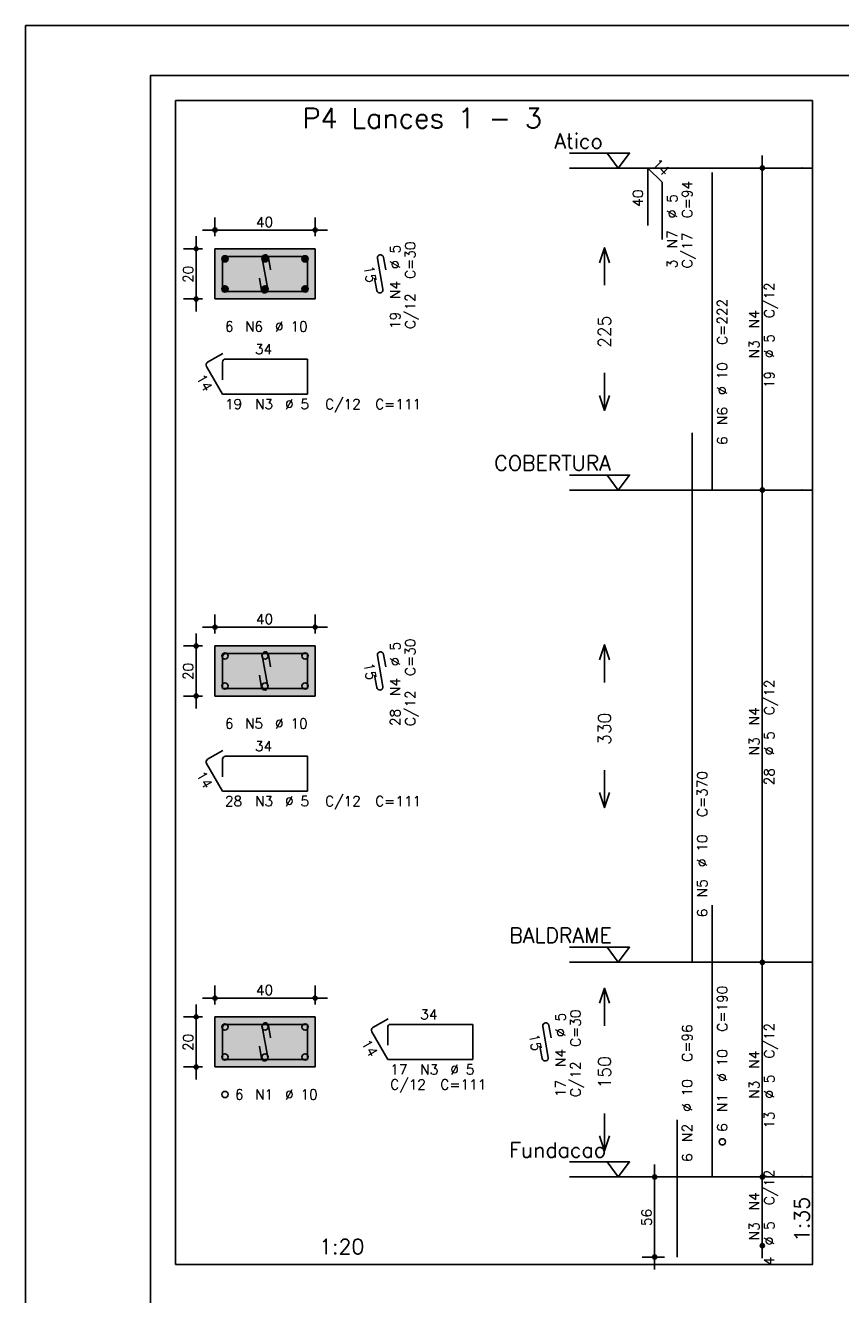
# Model space of a CAD drawing. Extents: x 0 to 84.1, y 0 to 59.4.
# Tile 3 of 7: x 0 to 16.3, y 34.1 to 59.4. Entities that reach past the tile are written whole.
import ezdxf

# ---------------------------------------------------------------- set-up
doc = ezdxf.new("R2010")
doc.units = 0
doc.header["$MEASUREMENT"] = 0
doc.linetypes.add('ESTILO_TQS_0002', pattern=[0.4, 0.1, -0.3])
for name, color, linetype in [('1', 1, 'CONTINUOUS'), ('2', 2, 'CONTINUOUS'), ('3', 3, 'CONTINUOUS'), ('4', 4, 'CONTINUOUS'), ('6', 6, 'CONTINUOUS'), ('7', 7, 'CONTINUOUS'), ('9', 9, 'CONTINUOUS')]:
    doc.layers.add(name, color=color, linetype=linetype)
doc.styles.get("Standard").update_dxf_attribs({"font": 'ROMANS.SHX'})

msp = doc.modelspace()

# ---------------------------------------------------------------- linework, layer by layer
at = {"layer": '1', "linetype": 'Continuous'}
for points in [[(3, 34.657), (15.715, 34.657), (15.715, 57.899857), (3, 57.899857), (3, 34.657)], [(10.865, 56.849857), (12.065, 56.849857), (11.84, 56.549857), (11.615, 56.849857)], [(15.715, 56.549857), (10.865, 56.549857)], [(10.865, 50.421286), (12.065, 50.421286), (11.84, 50.121286), (11.615, 50.421286)], [(15.715, 50.121286), (10.865, 50.121286)], [(10.865, 40.992714), (12.065, 40.992714), (11.84, 40.692714), (11.615, 40.992714)], [(15.715, 40.692714), (10.865, 40.692714)], [(10.865, 36.707), (12.065, 36.707), (11.84, 36.407), (11.615, 36.707)], [(15.715, 36.407), (10.865, 36.407)]]:
    msp.add_lwpolyline(points, dxfattribs=at)
at = {"layer": '1', "linetype": 'ESTILO_TQS_0002'}
for points in [[(3.785, 53.938071), (5.785, 53.938071), (5.785, 54.938071), (3.785, 54.938071), (3.785, 53.938071)], [(3.785, 46.0095), (5.785, 46.0095), (5.785, 47.0095), (3.785, 47.0095), (3.785, 46.0095)], [(3.785, 38.602357), (5.785, 38.602357), (5.785, 39.602357), (3.785, 39.602357), (3.785, 38.602357)]]:
    msp.add_lwpolyline(points, dxfattribs=at)
at = {"layer": '2', "linetype": 'Continuous'}
for p, q in [((84.100006, 59.400002), (0, 59.400002)), ((0, 59.400002), (0, 0)), ((14.715, 49.871286), (14.715, 56.799857)), ((14.715, 56.549857), (14.715, 56.549857)), ((3.785, 55.188071), (3.785, 55.563071)), ((5.785, 55.188071), (5.785, 55.563071)), ((3.535, 55.313071), (6.035, 55.313071)), ((3.41, 53.688071), (3.41, 55.188071)), ((3.535, 54.938071), (3.16, 54.938071)), ((3.785, 54.938071), (3.785, 54.938071)), ((3.785, 54.938071), (3.785, 54.938071)), ((5.785, 54.938071), (5.785, 54.938071)), ((3.535, 53.938071), (3.16, 53.938071)), ((3.785, 53.938071), (3.785, 53.938071)), ((14.715, 40.442714), (14.715, 50.371286)), ((14.715, 50.121286), (14.715, 50.121286)), ((14.715, 50.121286), (14.715, 50.121286)), ((3.785, 47.2595), (3.785, 47.6345)), ((5.785, 47.2595), (5.785, 47.6345)), ((3.41, 45.7595), (3.41, 47.2595)), ((3.535, 47.3845), (6.035, 47.3845)), ((3.535, 47.0095), (3.16, 47.0095)), ((3.785, 47.0095), (3.785, 47.0095)), ((3.785, 47.0095), (3.785, 47.0095)), ((5.785, 47.0095), (5.785, 47.0095)), ((3.535, 46.0095), (3.16, 46.0095)), ((3.785, 46.0095), (3.785, 46.0095)), ((14.715, 36.157), (14.715, 40.942714)), ((14.715, 40.692714), (14.715, 40.692714)), ((14.715, 40.692714), (14.715, 40.692714)), ((3.785, 39.852357), (3.785, 40.227357)), ((5.785, 39.852357), (5.785, 40.227357)), ((3.41, 38.352357), (3.41, 39.852357)), ((3.535, 39.977357), (6.035, 39.977357)), ((3.535, 39.602357), (3.16, 39.602357)), ((3.785, 39.602357), (3.785, 39.602357)), ((3.785, 39.602357), (3.785, 39.602357)), ((5.785, 39.602357), (5.785, 39.602357)), ((3.535, 38.602357), (3.16, 38.602357)), ((3.785, 38.602357), (3.785, 38.602357)), ((12.565, 34.557), (12.565, 36.657)), ((14.715, 34.785571), (14.715, 36.657)), ((12.765, 36.407), (12.315, 36.407)), ((13.015, 36.407), (13.015, 36.407)), ((14.715, 36.407), (14.715, 36.407)), ((14.715, 36.407), (14.715, 36.407)), ((14.715, 35.035571), (14.715, 35.035571)), ((12.765, 34.807), (12.315, 34.807)), ((13.015, 34.807), (13.015, 34.807))]:
    msp.add_line(p, q, dxfattribs=at)
for points in [[(83.100006, 1), (2.5, 1), (2.5, 58.400002), (83.100006, 58.400002), (83.100006, 1)], [(3.785, 53.938071), (5.785, 53.938071), (5.785, 54.938071), (3.785, 54.938071), (3.785, 53.938071)], [(11.465, 54.660571), (11.565, 54.960571), (11.665, 54.660571)], [(11.565, 54.210571), (11.565, 54.960571)], [(11.565, 52.460571), (11.565, 51.710571)], [(11.465, 52.010571), (11.565, 51.710571), (11.665, 52.010571)], [(3.785, 46.0095), (5.785, 46.0095), (5.785, 47.0095), (3.785, 47.0095), (3.785, 46.0095)], [(11.465, 46.732), (11.565, 47.032), (11.665, 46.732)], [(11.565, 46.282), (11.565, 47.032)], [(11.565, 44.532), (11.565, 43.782)], [(11.465, 44.082), (11.565, 43.782), (11.665, 44.082)], [(11.465, 39.874857), (11.565, 40.174857), (11.665, 39.874857)], [(11.565, 39.424857), (11.565, 40.174857)], [(3.785, 38.602357), (5.785, 38.602357), (5.785, 39.602357), (3.785, 39.602357), (3.785, 38.602357)], [(11.565, 37.674857), (11.565, 36.924857)], [(11.465, 37.224857), (11.565, 36.924857), (11.665, 37.224857)]]:
    msp.add_lwpolyline(points, dxfattribs=at)
for centre, radius in [((14.715, 56.549857), 0.041625), ((14.715, 56.549857), 0.02075), ((3.785, 55.313071), 0.04), ((3.785, 55.313071), 0.02), ((5.785, 55.313071), 0.04), ((5.785, 55.313071), 0.02), ((3.41, 54.938071), 0.04), ((3.41, 54.938071), 0.02), ((3.41, 53.938071), 0.04), ((3.41, 53.938071), 0.02), ((14.715, 50.121286), 0.041625), ((14.715, 50.121286), 0.041625), ((14.715, 50.121286), 0.02075), ((14.715, 50.121286), 0.02075), ((3.785, 47.3845), 0.04), ((3.785, 47.3845), 0.02), ((5.785, 47.3845), 0.04), ((5.785, 47.3845), 0.02), ((3.41, 47.0095), 0.04), ((3.41, 47.0095), 0.02), ((3.41, 46.0095), 0.04), ((3.41, 46.0095), 0.02), ((14.715, 40.692714), 0.041625), ((14.715, 40.692714), 0.041625), ((14.715, 40.692714), 0.02075), ((14.715, 40.692714), 0.02075), ((3.785, 39.977357), 0.04), ((3.785, 39.977357), 0.02), ((5.785, 39.977357), 0.04), ((5.785, 39.977357), 0.02), ((3.41, 39.602357), 0.04), ((3.41, 39.602357), 0.02), ((3.41, 38.602357), 0.04), ((3.41, 38.602357), 0.02), ((12.565, 36.407), 0.04), ((12.565, 36.407), 0.02), ((14.715, 36.407), 0.041625), ((14.715, 36.407), 0.041625), ((14.715, 36.407), 0.02075), ((14.715, 36.407), 0.02075), ((14.715, 35.035571), 0.041625), ((14.715, 35.035571), 0.02075), ((12.565, 34.807), 0.04), ((12.565, 34.807), 0.02)]:
    msp.add_circle(centre, radius, dxfattribs=at)
at = {"layer": '3', "linetype": 'Continuous'}
for p, q in [((3.923156, 54.72926), (3.99381, 54.799915)), ((3.923165, 54.746947), (3.976181, 54.799963)), ((3.926831, 54.715258), (4.007838, 54.796265)), ((3.932882, 54.703631), (4.019471, 54.79022)), ((3.940828, 54.6939), (4.029208, 54.782279)), ((3.950562, 54.685955), (4.037159, 54.772553)), ((3.962198, 54.679914), (4.043158, 54.760874)), ((3.976173, 54.676211), (4.046893, 54.746931)), ((4.723156, 54.72926), (4.79381, 54.799915)), ((4.723165, 54.746947), (4.776181, 54.799963)), ((4.726831, 54.715258), (4.807838, 54.796265)), ((4.732882, 54.703631), (4.819471, 54.79022)), ((4.740828, 54.6939), (4.829208, 54.782279)), ((4.750562, 54.685955), (4.837159, 54.772553)), ((4.762198, 54.679914), (4.843158, 54.760874)), ((4.776173, 54.676211), (4.846893, 54.746931)), ((5.523156, 54.72926), (5.59381, 54.799915)), ((5.523165, 54.746947), (5.576181, 54.799963)), ((5.526831, 54.715258), (5.607838, 54.796265)), ((5.532882, 54.703631), (5.619471, 54.79022)), ((5.540828, 54.6939), (5.629208, 54.782279)), ((5.550562, 54.685955), (5.637159, 54.772553)), ((5.562198, 54.679914), (5.643158, 54.760874)), ((5.576173, 54.676211), (5.646893, 54.746931)), ((3.993878, 54.676238), (4.046897, 54.729258)), ((4.793878, 54.676238), (4.846897, 54.729258)), ((5.593878, 54.676238), (5.646897, 54.729258)), ((3.923156, 54.12926), (3.99381, 54.199915)), ((3.923165, 54.146947), (3.976181, 54.199963)), ((3.926831, 54.115258), (4.007838, 54.196265)), ((3.932882, 54.103631), (4.019471, 54.19022)), ((3.940828, 54.0939), (4.029208, 54.182279)), ((3.950562, 54.085955), (4.037159, 54.172553)), ((3.962198, 54.079914), (4.043158, 54.160874)), ((3.976173, 54.076211), (4.046893, 54.146931)), ((3.993878, 54.076238), (4.046897, 54.129258)), ((4.723156, 54.12926), (4.79381, 54.199915)), ((4.723165, 54.146947), (4.776181, 54.199963)), ((4.726831, 54.115258), (4.807838, 54.196265)), ((4.732882, 54.103631), (4.819471, 54.19022)), ((4.740828, 54.0939), (4.829208, 54.182279)), ((4.750562, 54.085955), (4.837159, 54.172553)), ((4.762198, 54.079914), (4.843158, 54.160874)), ((4.776173, 54.076211), (4.846893, 54.146931)), ((4.793878, 54.076238), (4.846897, 54.129258)), ((5.523156, 54.12926), (5.59381, 54.199915)), ((5.523165, 54.146947), (5.576181, 54.199963)), ((5.526831, 54.115258), (5.607838, 54.196265)), ((5.532882, 54.103631), (5.619471, 54.19022)), ((5.540828, 54.0939), (5.629208, 54.182279)), ((5.550562, 54.085955), (5.637159, 54.172553)), ((5.562198, 54.079914), (5.643158, 54.160874)), ((5.576173, 54.076211), (5.646893, 54.146931)), ((5.593878, 54.076238), (5.646897, 54.129258))]:
    msp.add_line(p, q, dxfattribs=at)
for centre in [(3.985, 54.738071), (4.785, 54.738071), (5.585, 54.738071), (3.985, 54.138071), (4.785, 54.138071), (5.585, 54.138071), (3.985, 46.8095), (4.785, 46.8095), (5.585, 46.8095), (3.985, 46.2095), (4.785, 46.2095), (5.585, 46.2095), (3.985, 39.402357), (4.785, 39.402357), (5.585, 39.402357), (3.985, 38.802357), (4.785, 38.802357), (5.585, 38.802357), (3.985, 38.052357), (13.915, 37.107)]:
    msp.add_circle(centre, 0.0625, dxfattribs=at)
at = {"layer": '4', "linetype": 'Continuous'}
for p, q in [((4.3475, 54.788071), (3.9975, 54.788071)), ((5.635, 54.788071), (3.9975, 54.788071)), ((4.730065, 54.745705), (4.839935, 54.130438)), ((4.897067, 54.521572), (4.853119, 54.767679)), ((5.635, 54.088071), (5.635, 54.788071)), ((3.935, 54.725571), (3.935, 54.088071)), ((3.935, 54.725571), (3.935, 54.375571)), ((4.716881, 54.108464), (4.672933, 54.354571)), ((3.935, 54.088071), (5.635, 54.088071)), ((3.935, 46.797), (3.935, 46.1595)), ((3.935, 46.797), (3.935, 46.447)), ((4.3475, 46.8595), (3.9975, 46.8595)), ((5.635, 46.8595), (3.9975, 46.8595)), ((4.730065, 46.817134), (4.839935, 46.201866)), ((4.897067, 46.593001), (4.853119, 46.839107)), ((5.635, 46.1595), (5.635, 46.8595)), ((4.716881, 46.179893), (4.672933, 46.425999)), ((3.935, 46.1595), (5.635, 46.1595)), ((3.935, 39.389857), (3.935, 38.752357)), ((3.935, 39.389857), (3.935, 39.039857)), ((4.3475, 39.452357), (3.9975, 39.452357)), ((5.635, 39.452357), (3.9975, 39.452357)), ((4.730065, 39.409991), (4.839935, 38.794724)), ((4.897067, 39.185858), (4.853119, 39.431965)), ((5.635, 38.752357), (5.635, 39.452357)), ((4.716881, 38.77275), (4.672933, 39.018857)), ((3.935, 38.752357), (5.635, 38.752357))]:
    msp.add_line(p, q, dxfattribs=at)
for centre, start, end in [((3.9975, 54.725571), 90, 180), ((3.9975, 54.725571), 90, 180), ((4.791592, 54.756692), 10.124672, 190.124672), ((4.778408, 54.119451), 190.124672, 10.124672), ((4.791592, 46.828121), 10.124672, 190.124672), ((3.9975, 46.797), 90, 180), ((3.9975, 46.797), 90, 180), ((4.778408, 46.190879), 190.124672, 10.124672), ((3.9975, 39.389857), 90, 180), ((3.9975, 39.389857), 90, 180), ((4.791592, 39.420978), 10.124672, 190.124672), ((4.778408, 38.783737), 190.124672, 10.124672)]:
    msp.add_arc(centre, 0.0625, start, end, dxfattribs=at)
at = {"layer": '6', "linetype": 'Continuous'}
for p, q in [((12.43216, 55.407), (12.43216, 56.549857)), ((12.43216, 56.549857), (12.715003, 56.267014)), ((12.715003, 56.267014), (12.715003, 55.124157)), ((13.715, 50.121286), (13.715, 56.464143)), ((7.030065, 54.745705), (7.139935, 54.130438)), ((7.197067, 54.521572), (7.153119, 54.767679)), ((7.016881, 54.108464), (6.972933, 54.354571)), ((3.942235, 52.850539), (3.639127, 52.675539)), ((5.635, 52.738071), (3.9975, 52.738071)), ((5.635, 52.038071), (5.635, 52.738071)), ((3.61625, 52.590163), (3.935, 52.038071)), ((3.935, 52.675571), (3.935, 52.325571)), ((3.935, 52.038071), (5.635, 52.038071)), ((13.315, 40.692714), (13.315, 51.264143)), ((7.030065, 46.817134), (7.139935, 46.201866)), ((7.197067, 46.593001), (7.153119, 46.839107)), ((7.016881, 46.179893), (6.972933, 46.425999)), ((3.942235, 44.921968), (3.639127, 44.746968)), ((3.61625, 44.661591), (3.935, 44.1095)), ((3.935, 44.747), (3.935, 44.397)), ((5.635, 44.8095), (3.9975, 44.8095)), ((5.635, 44.1095), (5.635, 44.8095)), ((3.935, 44.1095), (5.635, 44.1095)), ((13.715, 36.407), (13.715, 41.835571)), ((7.242235, 39.564825), (6.939127, 39.389825)), ((6.91625, 39.304448), (7.235, 38.752357)), ((7.235, 39.389857), (7.235, 39.039857)), ((8.935, 39.452357), (7.2975, 39.452357)), ((8.935, 38.752357), (8.935, 39.452357)), ((10.330065, 39.409991), (10.439935, 38.794724)), ((10.497067, 39.185858), (10.453119, 39.431965)), ((10.316881, 38.77275), (10.272933, 39.018857)), ((7.235, 38.752357), (8.935, 38.752357)), ((13.015, 34.807), (13.015, 37.549857))]:
    msp.add_line(p, q, dxfattribs=at)
for centre, start, end in [((7.091592, 54.756692), 10.124672, 190.124672), ((7.078408, 54.119451), 190.124672, 10.124672), ((3.9975, 52.675571), 90, 180), ((3.670377, 52.621413), 120, 210), ((7.091592, 46.828121), 10.124672, 190.124672), ((7.078408, 46.190879), 190.124672, 10.124672), ((3.670377, 44.692841), 120, 210), ((3.9975, 44.747), 90, 180), ((6.970377, 39.335698), 120, 210), ((7.2975, 39.389857), 90, 180), ((10.391592, 39.420978), 10.124672, 190.124672), ((10.378408, 38.783737), 190.124672, 10.124672)]:
    msp.add_arc(centre, 0.0625, start, end, dxfattribs=at)
at = {"layer": '9', "linetype": 'Continuous'}
for points in [[(3.785, 53.938071), (5.785, 53.938071), (5.785, 54.938071)], [(3.785, 53.938071), (5.785, 54.938071), (3.785, 54.938071)], [(3.785, 53.938071), (3.785, 54.938071), (3.785, 53.938071)], [(3.785, 46.0095), (5.785, 46.0095), (5.785, 47.0095)], [(3.785, 46.0095), (5.785, 47.0095), (3.785, 47.0095)], [(3.785, 46.0095), (3.785, 47.0095), (3.785, 46.0095)], [(3.785, 38.602357), (5.785, 38.602357), (5.785, 39.602357)], [(3.785, 38.602357), (5.785, 39.602357), (3.785, 39.602357)], [(3.785, 38.602357), (3.785, 39.602357), (3.785, 38.602357)]]:
    msp.add_solid(points, dxfattribs=at)

# ---------------------------------------------------------------- texts
at = {"layer": '1', "linetype": 'Continuous'}
for s, p in [('Atico', (10.565, 56.939857)), ('COBERTURA', (9.365, 50.511286)), ('BALDRAME', (9.665, 41.082714)), ('Fundacao', (9.665, 36.797))]:
    msp.add_text(s, height=0.3, dxfattribs=at).set_placement(p)
at = {"layer": '2', "linetype": 'Continuous'}
for s, height, rotation, p in [('14', 0.2, 315, (12.502871, 56.620568)), ('40', 0.2, 90, (12.33216, 55.778429)), ('C=94', 0.2, 90, (13.315, 55.549857)), ('%%c 5', 0.2, 90, (13.015, 55.549857)), ('N7', 0.2, 90, (13.015, 54.949857)), ('C/17', 0.2, 90, (13.315, 54.549857)), ('%%c 5', 0.2, 90, (7.485, 54.538071)), ('C=30', 0.2, 90, (7.785, 54.338071)), ('20', 0.2, 90, (3.35, 54.258071)), ('15', 0.2, 280.124672, (6.754514, 54.58222)), ('3', 0.2, 90, (13.015, 54.549857)), ('N4', 0.2, 90, (7.485, 53.938071)), ('C/12', 0.2, 90, (14.955, 53.555571)), ('C/12', 0.2, 90, (7.785, 53.338071)), ('C=222', 0.2, 90, (14.015, 53.021286)), ('19', 0.2, 90, (7.485, 53.338071)), ('225', 0.25, 90, (11.69, 52.960571)), ('N4', 0.2, 90, (14.655, 53.355571)), ('N3', 0.2, 90, (14.655, 52.755571)), ('%%c 5', 0.2, 90, (14.955, 52.755571)), ('%%c 10', 0.2, 90, (14.015, 52.021286)), ('14', 0.2, 300, (3.400192, 52.364385)), ('19', 0.2, 90, (14.955, 52.155571)), ('N6', 0.2, 90, (14.015, 51.421286)), ('6', 0.2, 90, (14.015, 51.021286)), ('%%c 5', 0.2, 90, (7.485, 46.6095)), ('C=30', 0.2, 90, (7.785, 46.4095)), ('15', 0.2, 280.124672, (6.754514, 46.653648)), ('20', 0.2, 90, (3.35, 46.3295)), ('N4', 0.2, 90, (7.485, 46.0095)), ('C/12', 0.2, 90, (14.955, 45.627)), ('C/12', 0.2, 90, (7.785, 45.4095)), ('28', 0.2, 90, (7.485, 45.4095)), ('N4', 0.2, 90, (14.655, 45.427)), ('330', 0.25, 90, (11.69, 45.032)), ('N3', 0.2, 90, (14.655, 44.827)), ('%%c 5', 0.2, 90, (14.955, 44.827)), ('14', 0.2, 300, (3.400192, 44.435814)), ('C=370', 0.2, 90, (13.615, 43.592714)), ('28', 0.2, 90, (14.955, 44.227)), ('%%c 10', 0.2, 90, (13.615, 42.592714)), ('N5', 0.2, 90, (13.615, 41.992714)), ('6', 0.2, 90, (13.615, 41.592714)), ('C=190', 0.2, 90, (14.015, 39.307)), ('%%c 5', 0.2, 90, (10.785, 39.202357)), ('C=30', 0.2, 90, (11.085, 39.002357)), ('C=96', 0.2, 90, (13.315, 38.707)), ('C/12', 0.2, 90, (14.955, 38.769857)), ('20', 0.2, 90, (3.35, 38.922357)), ('14', 0.2, 300, (6.700192, 39.078671)), ('15', 0.2, 280.124672, (10.054514, 39.246505)), ('N4', 0.2, 90, (10.785, 38.602357)), ('%%c 10', 0.2, 90, (14.015, 38.307)), ('N4', 0.2, 90, (14.655, 38.569857)), ('C/12', 0.2, 90, (11.085, 38.002357)), ('150', 0.25, 90, (11.69, 38.174857)), ('17', 0.2, 90, (10.785, 38.002357)), ('N3', 0.2, 90, (14.655, 37.969857)), ('%%c 5', 0.2, 90, (14.955, 37.969857)), ('%%c 10', 0.2, 90, (13.315, 37.707)), ('N1', 0.2, 90, (14.015, 37.707)), ('13', 0.2, 90, (14.955, 37.369857)), ('N2', 0.2, 90, (13.315, 37.107)), ('6', 0.2, 90, (14.015, 37.307)), ('6', 0.2, 90, (13.315, 36.707)), ('C/12', 0.2, 90, (14.955, 35.841286)), ('N4', 0.2, 90, (14.655, 35.741286)), ('1:35', 0.3, 90, (15.655, 35.107)), ('56', 0.2, 90, (12.505, 35.427)), ('N3', 0.2, 90, (14.655, 35.141286)), ('%%c 5', 0.2, 90, (14.955, 35.041286)), ('4', 0.2, 90, (14.955, 34.641286))]:
    msp.add_text(s, height=height, rotation=rotation, dxfattribs=at).set_placement(p)
for s, height, p in [('3', 0.01, (15.505, 56.549857)), ('40', 0.2, (4.605, 55.373071)), ('6', 0.2, (3.985, 53.288071)), ('N6', 0.2, (4.385, 53.288071)), ('%%c 10', 0.2, (4.985, 53.288071)), ('34', 0.2, (4.585, 52.838071)), ('C/12', 0.2, (5.985, 51.738071)), ('19', 0.2, (3.985, 51.738071)), ('N3', 0.2, (4.585, 51.738071)), ('%%c 5', 0.2, (5.185, 51.738071)), ('C=111', 0.2, (6.985, 51.738071)), ('2', 0.01, (15.505, 50.121286)), ('40', 0.2, (4.605, 47.4445)), ('6', 0.2, (3.985, 45.3595)), ('N5', 0.2, (4.385, 45.3595)), ('%%c 10', 0.2, (4.985, 45.3595)), ('34', 0.2, (4.585, 44.9095)), ('28', 0.2, (3.985, 43.8095)), ('N3', 0.2, (4.585, 43.8095)), ('%%c 5', 0.2, (5.185, 43.8095)), ('C/12', 0.2, (5.985, 43.8095)), ('C=111', 0.2, (6.985, 43.8095)), ('1', 0.01, (15.505, 40.692714)), ('40', 0.2, (4.605, 40.037357)), ('34', 0.2, (7.885, 39.552357)), ('17', 0.2, (7.285, 38.452357)), ('N3', 0.2, (7.885, 38.452357)), ('%%c 5', 0.2, (8.485, 38.452357)), ('C/12', 0.2, (7.285, 38.152357)), ('C=111', 0.2, (8.285, 38.152357)), ('6', 0.2, (4.185, 37.952357)), ('N1', 0.2, (4.585, 37.952357)), ('%%c 10', 0.2, (5.185, 37.952357)), ('0', 0.01, (15.505, 36.407)), ('1:20', 0.3, (5.8675, 34.867))]:
    msp.add_text(s, height=height, dxfattribs=at).set_placement(p)
at = {"layer": '7', "linetype": 'Continuous'}
msp.add_text('P4 Lances 1 - 3', height=0.4, dxfattribs=at).set_placement((5.5325, 57.349857))

doc.saveas('drawing.dxf')
